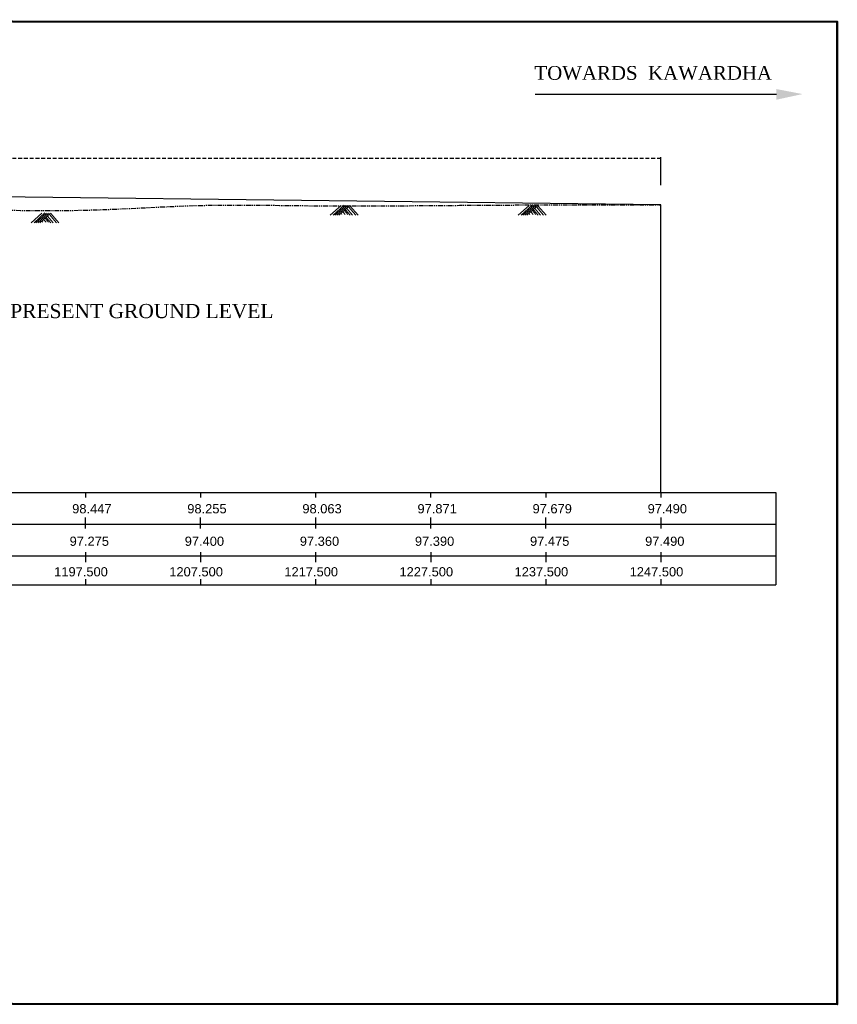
# Model space of a CAD drawing. Header units: inches. Extents: x 4474 to 5118, y -3870 to -3599.
# Tile 7 of 7: x 5012 to 5118, y -3870 to -3742. Entities that reach past the tile are written whole.
import ezdxf

# ---------------------------------------------------------------- set-up
doc = ezdxf.new("R2010")
doc.units = ezdxf.units.IN
doc.header["$MEASUREMENT"] = 0
doc.linetypes.add('DASHED', pattern=[0.75, 0.5, -0.25])
doc.linetypes.add('PHANTOM2', pattern=[1.25, 0.625, -0.125, 0.125, -0.125, 0.125, -0.125])
doc.styles.get("Standard").update_dxf_attribs({"font": 'verdana.ttf'})
doc.styles.add('WMF-Arial0', font='arial.ttf')
doc.dimstyles.new('SMALL Standard', dxfattribs={"dimtxt": 0.075, "dimasz": 0.05, "dimexe": 0.18, "dimexo": 0.0625, "dimgap": 0.09, "dimtad": 0, "dimtih": 1, "dimtoh": 1, "dimdec": 3, "dimzin": 0, "dimdsep": 46, "dimtxsty": 'WMF-Arial0', "dimblk": 'ARCHTICK', "dimcen": 0.09, "dimclrt": 256, "dimadec": 0, "dimazin": 0, "dimtfac": 1, "dimtdec": 3, "dimtofl": 0, "dimtmove": 0, "dimatfit": 3, "dimfxl": 0, "dimtolj": 1, "dimtzin": 0, "dimarcsym": 0})

# ---------------------------------------------------------------- blocks, each defined once
blk = doc.blocks.new('_ArchTick')
at = {"color": 0, "linetype": 'ByBlock', "const_width": 0.15}
blk.add_lwpolyline([(-0.5, -0.5), (0.5, 0.5)], dxfattribs=at)
blk = doc.blocks.new('*D13')
at = {"color": 0, "linetype": 'ByBlock', "lineweight": -2, "transparency": 16777216}
for p, q in [((4885.47, -3763.15), (4885.47, -3760.06)), ((5095.5, -3763.73), (5095.5, -3760.06))]:
    blk.add_line(p, q, dxfattribs=at)
at = {"color": 0, "linetype": 'DASHED', "lineweight": -2, "transparency": 16777216}
for p, q in [((4885.47, -3760.24), (4984.83, -3760.24)), ((5095.5, -3760.24), (4996.14, -3760.24))]:
    blk.add_line(p, q, dxfattribs=at)
at = {"layer": 'Defpoints', "color": 0, "linetype": 'ByBlock', "lineweight": 30, "transparency": 16777216}
for p in [(4885.47, -3760.24), (4885.47, -3763.21), (5095.5, -3763.79)]:
    blk.add_point(p, dxfattribs=at)
at = {"color": 0, "linetype": 'ByBlock', "lineweight": -2, "transparency": 16777216, "xscale": 0.05, "yscale": 0.05, "zscale": 0.05, "rotation": 180}
blk.add_blockref('_ArchTick', (4885.47, -3760.24), dxfattribs=at)
at = {"color": 0, "linetype": 'ByBlock', "lineweight": -2, "transparency": 16777216, "xscale": 0.05, "yscale": 0.05, "zscale": 0.05}
blk.add_blockref('_ArchTick', (5095.5, -3760.24), dxfattribs=at)
at = {"linetype": 'ByBlock', "lineweight": 30, "transparency": 16777216, "insert": (4990.49, -3760.24), "char_height": 2, "attachment_point": 5, "style": 'WMF-Arial0'}
blk.add_mtext('\\A1;140.00 M', dxfattribs=at)

msp = doc.modelspace()

# ---------------------------------------------------------------- hatches: boundary and pattern name
at = {"lineweight": 0}
msp.add_hatch(color=256, dxfattribs=at).paths.add_polyline_path([(5113.968, -3751.8431), (5110.5664, -3752.5739), (5110.5664, -3751.189)])

# ---------------------------------------------------------------- linework, layer by layer
at = {"lineweight": 30}
for p, q in [((5110.5664, -3751.8815), (5079.1082, -3751.8815)), ((5095.5008, -3766.2615), (4885.4996, -3763.7765)), ((5095.5008, -3803.7515), (5095.5008, -3766.2615)), ((5020.5008, -3803.7515), (5020.5008, -3804.4082)), ((5020.5008, -3803.7515), (5020.5008, -3804.4082)), ((5035.5008, -3803.7515), (5035.5008, -3804.4082)), ((5035.5008, -3803.7515), (5035.5008, -3804.4082)), ((5050.5008, -3803.7515), (5050.5008, -3804.4082)), ((5050.5008, -3803.7515), (5050.5008, -3804.4082)), ((5065.5008, -3803.7515), (5065.5008, -3804.4082)), ((5065.5008, -3803.7515), (5065.5008, -3804.4082)), ((5080.5008, -3803.7515), (5080.5008, -3804.4082)), ((5080.5008, -3803.7515), (5080.5008, -3804.4082)), ((5095.5008, -3803.7515), (5095.5008, -3804.4082)), ((5095.5008, -3803.7515), (5095.5008, -3804.4082)), ((5020.4783, -3807.0223), (5020.4783, -3808.4334)), ((5035.4783, -3807.0223), (5035.4783, -3808.4334)), ((5050.4783, -3807.0223), (5050.4783, -3808.4334)), ((5065.4783, -3807.0223), (5065.4783, -3808.4334)), ((5080.4783, -3807.0223), (5080.4783, -3808.4334)), ((5095.4783, -3807.0223), (5095.4783, -3808.4334)), ((5020.5056, -3811.5106), (5020.5056, -3812.8017)), ((5035.5056, -3811.5106), (5035.5056, -3812.8017)), ((5050.5056, -3811.5106), (5050.5056, -3812.8017)), ((5065.5056, -3811.5106), (5065.5056, -3812.8017)), ((5080.5056, -3811.5106), (5080.5056, -3812.8017)), ((5095.5056, -3811.5106), (5095.5056, -3812.8017)), ((5020.5056, -3815.032), (5020.5056, -3815.7831)), ((5035.5056, -3815.032), (5035.5056, -3815.7831)), ((5050.5056, -3815.032), (5050.5056, -3815.7831)), ((5065.5056, -3815.032), (5065.5056, -3815.7831)), ((5080.5056, -3815.032), (5080.5056, -3815.7831)), ((5095.5056, -3815.032), (5095.5056, -3815.7831))]:
    msp.add_line(p, q, dxfattribs=at)
at = {"lineweight": 0}
for p, q in [((5053.8308, -3766.3451), (5052.4213, -3767.6258)), ((5054.2238, -3766.3208), (5052.8142, -3767.6014)), ((5054.4373, -3766.3451), (5053.0278, -3767.6258)), ((5054.7021, -3766.3451), (5053.2926, -3767.6258)), ((5054.9579, -3766.3427), (5053.5483, -3767.6233)), ((5054.9579, -3766.3549), (5053.5483, -3767.6355)), ((5054.1079, -3767.2192), (5054.3768, -3767.5308)), ((5054.2531, -3766.9952), (5054.7154, -3767.5308)), ((5054.3898, -3766.9075), (5054.9949, -3767.6087)), ((5054.5645, -3766.7463), (5055.3088, -3767.6087)), ((5054.8053, -3766.5386), (5055.7288, -3767.6087)), ((5054.9855, -3766.383), (5056.0434, -3767.6087)), ((5078.3308, -3766.3451), (5076.9213, -3767.6258)), ((5078.7238, -3766.3208), (5077.3142, -3767.6014)), ((5078.9373, -3766.3451), (5077.5278, -3767.6258)), ((5079.2021, -3766.3451), (5077.7926, -3767.6258)), ((5079.4579, -3766.3427), (5078.0483, -3767.6233)), ((5079.4579, -3766.3549), (5078.0483, -3767.6355)), ((5078.6079, -3767.2192), (5078.8768, -3767.5308)), ((5078.7531, -3766.9952), (5079.2154, -3767.5308)), ((5078.8898, -3766.9075), (5079.4949, -3767.6087)), ((5079.0645, -3766.7463), (5079.8088, -3767.6087)), ((5079.3053, -3766.5386), (5080.2288, -3767.6087)), ((5079.4855, -3766.383), (5080.5434, -3767.6087)), ((5014.8308, -3767.3451), (5013.4213, -3768.6258)), ((5015.2238, -3767.3208), (5013.8142, -3768.6014)), ((5015.4373, -3767.3451), (5014.0278, -3768.6258)), ((5015.7021, -3767.3451), (5014.2926, -3768.6258)), ((5015.9579, -3767.3427), (5014.5483, -3768.6233)), ((5015.9579, -3767.3549), (5014.5483, -3768.6355)), ((5014.8596, -3768.4335), (5014.9436, -3768.5308)), ((5015.1079, -3768.2192), (5015.3768, -3768.5308)), ((5015.2531, -3767.9952), (5015.7154, -3768.5308)), ((5015.3898, -3767.9075), (5015.9949, -3768.6087)), ((5015.5645, -3767.7463), (5016.3088, -3768.6087)), ((5015.8053, -3767.5386), (5016.7288, -3768.6087)), ((5015.9855, -3767.383), (5017.0434, -3768.6087)), ((5053.8596, -3767.4335), (5053.9436, -3767.5308)), ((5078.3596, -3767.4335), (5078.4436, -3767.5308))]:
    msp.add_line(p, q, dxfattribs=at)
for p, q in [((4483.5056, -3803.7515), (5110.5008, -3803.7515)), ((4483.5056, -3807.876), (5110.4783, -3807.876)), ((4483.5056, -3812.0004), (5110.5056, -3812.0004)), ((4483.5056, -3815.7837), (5110.5056, -3815.7819))]:
    msp.add_line(p, q)
at = {"color": 7, "true_color": 0xffffff}
msp.add_line((5110.5056, -3803.7517), (5110.5056, -3815.7819), dxfattribs=at)
at = {"color": 1, "lineweight": 50}
msp.add_lwpolyline([(4473.5, -3742.1529), (5118.5, -3742.4151), (5118.5, -3870.421), (4473.5, -3870.1588)], close=True, dxfattribs=at)
at = {"linetype": 'PHANTOM2', "lineweight": 25}
msp.add_spline([(4855.5008, -3765.9015), (4870.5008, -3765.9015), (4885.5008, -3765.9015), (4900.5008, -3768.4015), (4915.5008, -3768.5115), (4930.5008, -3768.5715), (4945.5008, -3768.5715), (4960.5008, -3768.5715), (4975.5008, -3767.7315), (4990.5008, -3767.3015), (5005.5008, -3766.9615), (5020.5008, -3766.9615), (5035.5008, -3766.3515), (5050.5008, -3766.3915), (5065.5008, -3766.3615), (5080.5008, -3766.2765), (5095.5008, -3766.2615)], degree=3, dxfattribs=at)

# ---------------------------------------------------------------- texts
at = {"style": 'WMF-Arial0'}
for s, p in [('98.447', (5018.781, -3806.4625)), ('98.255', (5033.781, -3806.4625)), ('98.063', (5048.781, -3806.4625)), ('97.871', (5063.781, -3806.4625)), ('97.679', (5078.781, -3806.4625)), ('97.490', (5093.781, -3806.4625)), ('97.275', (5018.4498, -3810.6936)), ('97.400', (5033.4498, -3810.6936)), ('97.360', (5048.4498, -3810.6936)), ('97.390', (5063.4498, -3810.6936)), ('97.475', (5078.4498, -3810.6936)), ('97.490', (5093.4498, -3810.6936)), ('1197.500', (5016.4351, -3814.6748)), ('1207.500', (5031.4351, -3814.6748)), ('1217.500', (5046.4351, -3814.6748)), ('1227.500', (5061.4351, -3814.6748)), ('1237.500', (5076.4351, -3814.6748)), ('1247.500', (5091.4351, -3814.6748))]:
    msp.add_text(s, height=1.2, dxfattribs=at).set_placement(p)
at = {"attachment_point": 2}
for s, insert, char_height, width in [('{\\fTimes New Roman|b0|i0|c0|p18; TOWARDS  KAWARDHA}', (5094.1693, -3748.185), 1.8, 47.099767), ('{\\fTimes New Roman|b0|i0|c0|p18; PRESENT GROUND LEVEL }', (5027.5175, -3779.181), 1.85, 45.231062)]:
    msp.add_mtext(s, dxfattribs=dict(at, insert=insert, char_height=char_height, width=width))

# ---------------------------------------------------------------- dimensions: what is measured, and where the dimension line sits
at = {"color": 0, "linetype": 'ByBlock', "lineweight": 30}
dim = msp.add_linear_dim(base=(4885.4746, -3760.2384), p1=(5095.5008, -3763.7899), p2=(4885.4746, -3763.2149), text='140.00 M', dimstyle='SMALL Standard', override={"dimtxt": 2}, dxfattribs=at)
dim.commit()
dim.dimension.update_dxf_attribs({"geometry": '*D13', "text_midpoint": (4990.4877, -3760.2384)})

doc.saveas('drawing.dxf')
